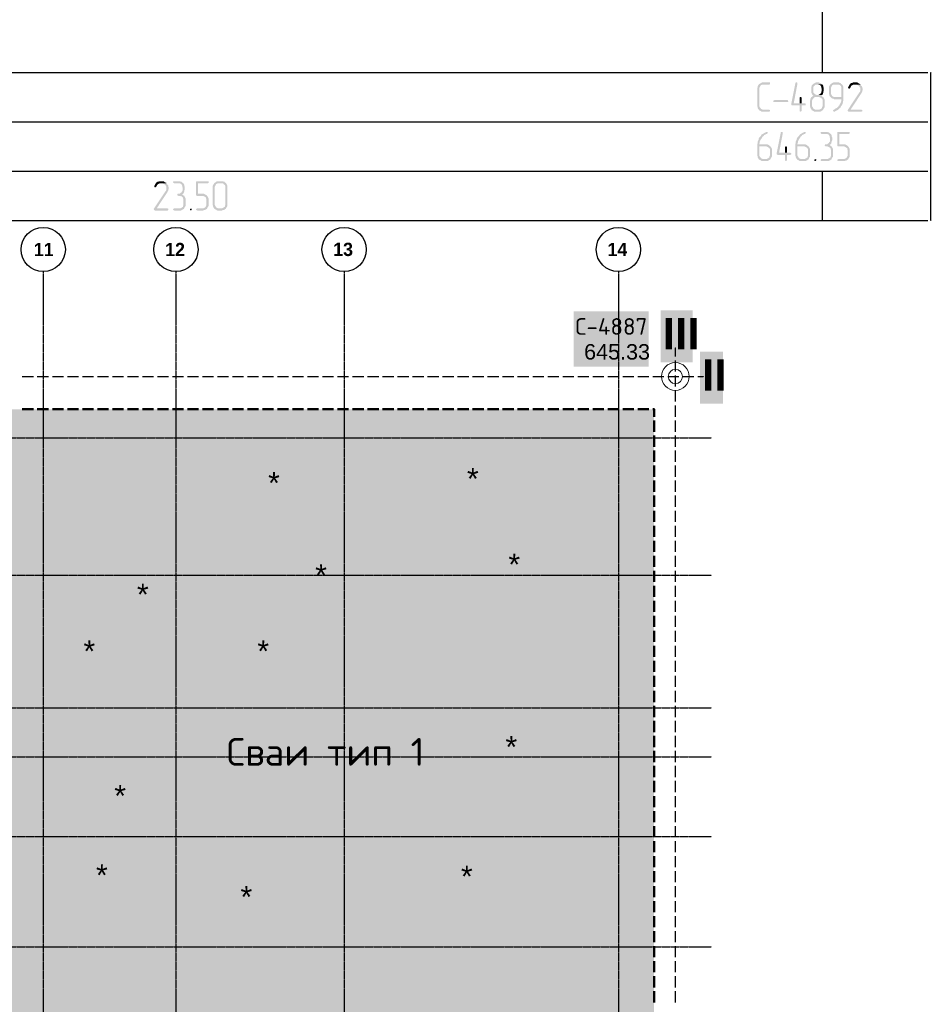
# Model space of a CAD drawing. Header units: millimetres. Extents: x -93479 to 1057970, y -66333 to 172656.
# Tile 20 of 256: x 149281 to 158513, y 11608 to 21574. Entities that reach past the tile are written whole.
import ezdxf

# ---------------------------------------------------------------- set-up
doc = ezdxf.new("R2010")
doc.units = ezdxf.units.MM
doc.linetypes.add('______5', pattern=[1100, 800, -100, 100, -100])
doc.linetypes.add('осевая', pattern=[50.8, 31.75, -6.35, 6.35, -6.35])
for name, color, linetype in [('PDF _Геометрия', 7, 'Continuous'), ('PDF _Полож. о картогр. знаках', 7, 'Continuous'), ('PDF _Сплошная заливка', 7, 'Continuous'), ('PDF _Текст', 7, 'Continuous')]:
    doc.layers.add(name, color=color, linetype=linetype)
doc.layers.add('PDF _Примечания', color=7, linetype='Continuous', true_color=0xececec)
doc.layers.add('PDF _Фундамент глуб. заложения', color=7, linetype='Continuous', true_color=0x646464)
doc.layers.add('Оси', color=40, linetype='______5', lineweight=18)
doc.styles.add('MtXpl_Century Gothic', font='GOTHICB.TTF', dxfattribs={"height": 0.2})
doc.styles.add('PDF Arial', font='arial.ttf')
doc.styles.add('PDF Arial Bold', font='arialbd.ttf')
doc.styles.add('PDF ISOCPEUR', font='isocpeur.ttf')

# ---------------------------------------------------------------- blocks, each defined once
blk = doc.blocks.new('геология 1')
at = {"layer": 'PDF _Сплошная заливка', "transparency": 33554559}
for points in [[(12.3867, -21.7836), (12.3584, -21.7836), (12.3551, -21.7853), (12.3534, -21.787), (12.3501, -21.7886), (12.3467, -21.7903), (12.3451, -21.7936), (12.3434, -21.7953), (12.3417, -21.7986), (12.3417, -21.802), (12.3401, -21.8053), (12.3401, -21.8786), (12.3417, -21.882), (12.3417, -21.8853), (12.3434, -21.8886), (12.3451, -21.8903), (12.3467, -21.8936), (12.3501, -21.8953), (12.3534, -21.897), (12.3551, -21.8986), (12.3584, -21.9003), (12.3867, -21.9003), (12.3884, -21.8986), (12.3901, -21.8986), (12.3901, -21.8936), (12.3867, -21.892), (12.3617, -21.892), (12.3584, -21.8903), (12.3551, -21.8886), (12.3534, -21.887), (12.3517, -21.8836), (12.3501, -21.882), (12.3484, -21.8786), (12.3484, -21.8053), (12.3501, -21.802), (12.3517, -21.7986), (12.3534, -21.7953), (12.3567, -21.7936), (12.3584, -21.792), (12.3867, -21.792), (12.3901, -21.7903), (12.3901, -21.7836)], [(12.4967, -21.7836), (12.4934, -21.7836), (12.4917, -21.787), (12.4751, -21.8703), (12.4767, -21.8736), (12.4801, -21.8753), (12.5084, -21.8753), (12.5084, -21.897), (12.5101, -21.8986), (12.5134, -21.9003), (12.5151, -21.8986), (12.5167, -21.897), (12.5167, -21.8753), (12.5301, -21.8753), (12.5334, -21.8736), (12.5334, -21.8686), (12.5301, -21.867), (12.4851, -21.867), (12.5001, -21.7886), (12.5001, -21.787), (12.4984, -21.7836)], [(12.5801, -21.7836), (12.5734, -21.7836), (12.5701, -21.7853), (12.5667, -21.787), (12.5634, -21.7886), (12.5617, -21.7903), (12.5584, -21.7936), (12.5567, -21.7953), (12.5567, -21.7986), (12.5551, -21.802), (12.5551, -21.8236), (12.5567, -21.827), (12.5584, -21.8303), (12.5601, -21.8336), (12.5634, -21.8353), (12.5601, -21.8386), (12.5584, -21.8403), (12.5834, -21.842), (12.5867, -21.842), (12.5901, -21.8436), (12.5934, -21.8436), (12.5951, -21.847), (12.5984, -21.8486), (12.6001, -21.852), (12.6001, -21.8786), (12.5984, -21.882), (12.5984, -21.8853), (12.5951, -21.887), (12.5934, -21.8886), (12.5901, -21.8903), (12.5867, -21.892), (12.5751, -21.892), (12.5567, -21.8936), (12.5601, -21.8953), (12.5634, -21.897), (12.5651, -21.8986), (12.5684, -21.9003), (12.5901, -21.9003), (12.5934, -21.8986), (12.5967, -21.897), (12.5984, -21.8953), (12.6017, -21.8936), (12.6034, -21.8903), (12.6051, -21.887), (12.6067, -21.8853), (12.6084, -21.882), (12.6084, -21.852), (12.6067, -21.8486), (12.6051, -21.8453), (12.6034, -21.842), (12.6001, -21.8403), (12.5984, -21.8386), (12.5951, -21.8353), (12.5984, -21.8336), (12.5767, -21.8336), (12.5734, -21.832), (12.5701, -21.8303), (12.5684, -21.8286), (12.5651, -21.8253), (12.5634, -21.8236), (12.5634, -21.802), (12.5651, -21.7986), (12.5684, -21.7953), (12.5701, -21.7936), (12.5734, -21.792), (12.5801, -21.792), (12.5967, -21.7903), (12.5951, -21.7886), (12.5917, -21.7853), (12.5884, -21.7853), (12.5851, -21.7836), (12.5817, -21.7836)], [(12.5967, -21.7903), (12.5801, -21.792), (12.5867, -21.792), (12.5884, -21.7936), (12.5917, -21.7953), (12.5934, -21.7986), (12.5951, -21.802), (12.5951, -21.8053), (12.5967, -21.8086), (12.5967, -21.817), (12.5951, -21.8203), (12.5951, -21.8236), (12.5934, -21.8253), (12.5917, -21.8286), (12.5884, -21.8303), (12.5867, -21.832), (12.5834, -21.8336), (12.5801, -21.8336), (12.5984, -21.8336), (12.6001, -21.832), (12.6017, -21.8286), (12.6017, -21.827), (12.6034, -21.8236), (12.6034, -21.8203), (12.6051, -21.817), (12.6051, -21.8053), (12.6034, -21.802), (12.6034, -21.7986), (12.6017, -21.7953), (12.6001, -21.792)], [(12.6317, -21.7903), (12.6301, -21.7936), (12.6284, -21.7953), (12.6267, -21.7986), (12.6251, -21.802), (12.6251, -21.8286), (12.6267, -21.832), (12.6267, -21.8353), (12.6284, -21.837), (12.6301, -21.8403), (12.6317, -21.842), (12.6501, -21.842), (12.6467, -21.842), (12.6434, -21.8403), (12.6401, -21.8386), (12.6384, -21.837), (12.6367, -21.8336), (12.6351, -21.832), (12.6334, -21.8286), (12.6334, -21.8053), (12.6351, -21.802), (12.6367, -21.7986), (12.6384, -21.7953), (12.6401, -21.7936), (12.6434, -21.792), (12.6584, -21.792)], [(12.6584, -21.7836), (12.6434, -21.7836), (12.6401, -21.7853), (12.6367, -21.787), (12.6351, -21.7886), (12.6317, -21.7903), (12.6584, -21.792), (12.6651, -21.792), (12.6684, -21.7936), (12.6701, -21.7953), (12.6734, -21.7986), (12.6751, -21.802), (12.6751, -21.842), (12.6317, -21.842), (12.6351, -21.8453), (12.6384, -21.847), (12.6401, -21.8486), (12.6434, -21.8486), (12.6467, -21.8503), (12.6751, -21.8503), (12.6751, -21.857), (12.6734, -21.8603), (12.6734, -21.862), (12.6717, -21.8653), (12.6701, -21.8686), (12.6684, -21.8703), (12.6684, -21.8736), (12.6651, -21.8753), (12.6634, -21.8786), (12.6617, -21.8803), (12.6584, -21.8836), (12.6567, -21.8853), (12.6534, -21.887), (12.6501, -21.8886), (12.6484, -21.8903), (12.6451, -21.892), (12.6417, -21.8936), (12.6417, -21.8953), (12.6434, -21.8986), (12.6451, -21.9003), (12.6484, -21.9003), (12.6501, -21.8986), (12.6534, -21.897), (12.6567, -21.8953), (12.6601, -21.8936), (12.6617, -21.892), (12.6651, -21.8886), (12.6667, -21.887), (12.6701, -21.8853), (12.6717, -21.882), (12.6734, -21.8786), (12.6751, -21.877), (12.6767, -21.8753), (12.6784, -21.872), (12.6801, -21.8686), (12.6801, -21.8653), (12.6817, -21.862), (12.6817, -21.8586), (12.6834, -21.8553), (12.6834, -21.802), (12.6817, -21.7986), (12.6801, -21.7953), (12.6784, -21.792), (12.6767, -21.7903), (12.6734, -21.7886), (12.6717, -21.7853), (12.6684, -21.7853), (12.6651, -21.7836), (12.6617, -21.7836)], [(12.7501, -21.792), (12.7284, -21.792), (12.7351, -21.792), (12.7384, -21.7936), (12.7417, -21.7953), (12.7434, -21.797), (12.7467, -21.8003), (12.7484, -21.802), (12.7501, -21.8053), (12.7501, -21.8186), (12.7484, -21.822), (12.7467, -21.8236), (12.7001, -21.8936), (12.7001, -21.8953), (12.7017, -21.8986), (12.7051, -21.9003), (12.7551, -21.9003), (12.7567, -21.8986), (12.7584, -21.8986), (12.7584, -21.8936), (12.7551, -21.892), (12.7117, -21.892), (12.7534, -21.8286), (12.7551, -21.8253), (12.7567, -21.822), (12.7584, -21.8203), (12.7584, -21.817), (12.7601, -21.8136), (12.7601, -21.8086), (12.7584, -21.8053), (12.7584, -21.802), (12.7567, -21.7986), (12.7551, -21.797), (12.7517, -21.7936)], [(12.7284, -21.7836), (12.7217, -21.7836), (12.7184, -21.7853), (12.7151, -21.7853), (12.7134, -21.787), (12.7101, -21.7886), (12.7084, -21.792), (12.7067, -21.7936), (12.7051, -21.797), (12.7034, -21.8003), (12.7017, -21.802), (12.7017, -21.8036), (12.7034, -21.807), (12.7067, -21.8086), (12.7084, -21.807), (12.7101, -21.8053), (12.7117, -21.802), (12.7134, -21.7986), (12.7151, -21.797), (12.7167, -21.7953), (12.7201, -21.7936), (12.7234, -21.792), (12.7501, -21.792), (12.7501, -21.7903), (12.7467, -21.7886), (12.7434, -21.787), (12.7417, -21.7853), (12.7384, -21.7836), (12.7317, -21.7836)], [(12.5134, -21.842), (12.5101, -21.842), (12.5084, -21.8453), (12.5084, -21.867), (12.4851, -21.867), (12.5167, -21.867), (12.5167, -21.8453), (12.5151, -21.842)], [(12.5584, -21.8403), (12.5551, -21.842), (12.5534, -21.8453), (12.5517, -21.8486), (12.5517, -21.852), (12.5501, -21.8553), (12.5501, -21.8586), (12.5501, -21.8786), (12.5517, -21.882), (12.5517, -21.8853), (12.5534, -21.8886), (12.5551, -21.8903), (12.5567, -21.8936), (12.5751, -21.892), (12.5717, -21.892), (12.5684, -21.8903), (12.5651, -21.8886), (12.5634, -21.887), (12.5617, -21.8836), (12.5601, -21.882), (12.5584, -21.8786), (12.5584, -21.8553), (12.5601, -21.852), (12.5617, -21.8486), (12.5634, -21.847), (12.5667, -21.8436), (12.5684, -21.842), (12.5834, -21.842)], [(12.4584, -21.862), (12.4617, -21.862), (12.4634, -21.8586), (12.4617, -21.8553), (12.4601, -21.8536), (12.4084, -21.8536), (12.4051, -21.8553), (12.4034, -21.8586), (12.4051, -21.862)], [(12.3784, -21.9803), (12.3767, -21.9803), (12.3734, -21.982), (12.3701, -21.9836), (12.3667, -21.9853), (12.3651, -21.987), (12.3617, -21.9886), (12.3584, -21.9903), (12.3567, -21.992), (12.3551, -21.9953), (12.3517, -21.9986), (12.3501, -22.0003), (12.3484, -22.002), (12.3467, -22.0053), (12.3451, -22.0086), (12.3451, -22.012), (12.3434, -22.0153), (12.3417, -22.0186), (12.3417, -22.0253), (12.3401, -22.0286), (12.3401, -22.0753), (12.3417, -22.0786), (12.3417, -22.082), (12.3434, -22.0853), (12.3451, -22.087), (12.3467, -22.0903), (12.3651, -22.0886), (12.3617, -22.0886), (12.3584, -22.087), (12.3551, -22.0853), (12.3534, -22.0836), (12.3517, -22.0803), (12.3501, -22.0786), (12.3484, -22.0753), (12.3484, -22.0386), (12.3734, -22.0386), (12.3917, -22.037), (12.3884, -22.0353), (12.3867, -22.0336), (12.3834, -22.032), (12.3801, -22.0303), (12.3484, -22.0303), (12.3484, -22.027), (12.3501, -22.0236), (12.3501, -22.0186), (12.3517, -22.0153), (12.3534, -22.012), (12.3551, -22.0086), (12.3567, -22.007), (12.3584, -22.0036), (12.3601, -22.002), (12.3617, -21.9986), (12.3651, -21.997), (12.3667, -21.9936), (12.3701, -21.992), (12.3734, -21.9903), (12.3767, -21.9886), (12.3784, -21.9886), (12.3801, -21.987), (12.3817, -21.9853), (12.3817, -21.9803)], [(12.4384, -21.9803), (12.4351, -21.9803), (12.4334, -21.9836), (12.4167, -22.067), (12.4184, -22.0703), (12.4217, -22.072), (12.4501, -22.072), (12.4501, -22.0936), (12.4517, -22.0953), (12.4551, -22.097), (12.4567, -22.0953), (12.4584, -22.0936), (12.4584, -22.072), (12.4717, -22.072), (12.4751, -22.0703), (12.4751, -22.0653), (12.4717, -22.0636), (12.4267, -22.0636), (12.4417, -21.9853), (12.4417, -21.9836), (12.4401, -21.9803)], [(12.5301, -21.9803), (12.5284, -21.9803), (12.5251, -21.982), (12.5217, -21.9836), (12.5184, -21.9853), (12.5167, -21.987), (12.5134, -21.9886), (12.5101, -21.9903), (12.5084, -21.992), (12.5067, -21.9953), (12.5034, -21.9986), (12.5017, -22.0003), (12.5001, -22.002), (12.4984, -22.0053), (12.4967, -22.0086), (12.4967, -22.012), (12.4951, -22.0153), (12.4934, -22.0186), (12.4934, -22.0253), (12.4917, -22.0286), (12.4917, -22.0753), (12.4934, -22.0786), (12.4934, -22.082), (12.4951, -22.0853), (12.4967, -22.087), (12.4984, -22.0903), (12.5167, -22.0886), (12.5134, -22.0886), (12.5101, -22.087), (12.5067, -22.0853), (12.5051, -22.0836), (12.5034, -22.0803), (12.5017, -22.0786), (12.5001, -22.0753), (12.5001, -22.0386), (12.5251, -22.0386), (12.5434, -22.037), (12.5401, -22.0353), (12.5384, -22.0336), (12.5351, -22.032), (12.5317, -22.0303), (12.5001, -22.0303), (12.5001, -22.027), (12.5017, -22.0236), (12.5017, -22.0186), (12.5034, -22.0153), (12.5051, -22.012), (12.5067, -22.0086), (12.5084, -22.007), (12.5101, -22.0036), (12.5117, -22.002), (12.5134, -21.9986), (12.5167, -21.997), (12.5184, -21.9936), (12.5217, -21.992), (12.5251, -21.9903), (12.5284, -21.9886), (12.5301, -21.9886), (12.5317, -21.987), (12.5334, -21.9853), (12.5334, -21.9803)], [(12.6134, -21.9803), (12.5934, -21.9803), (12.5917, -21.9836), (12.5934, -21.987), (12.5967, -21.9886), (12.6201, -21.9886), (12.6217, -21.9903), (12.6251, -21.992), (12.6267, -21.9953), (12.6284, -21.9986), (12.6284, -22.002), (12.6301, -22.0053), (12.6301, -22.017), (12.6284, -22.0203), (12.6267, -22.022), (12.6251, -22.0253), (12.6217, -22.027), (12.6201, -22.0286), (12.6167, -22.0303), (12.6101, -22.0303), (12.6084, -22.0336), (12.6101, -22.037), (12.6134, -22.0386), (12.6201, -22.0386), (12.6234, -22.0403), (12.6267, -22.0403), (12.6284, -22.0436), (12.6317, -22.0453), (12.6317, -22.0486), (12.6334, -22.052), (12.6334, -22.0753), (12.6317, -22.0786), (12.6317, -22.082), (12.6284, -22.0836), (12.6267, -22.0853), (12.6234, -22.087), (12.6201, -22.0886), (12.5967, -22.0886), (12.5934, -22.0903), (12.5917, -22.0936), (12.5934, -22.0953), (12.5967, -22.097), (12.6234, -22.097), (12.6267, -22.0953), (12.6301, -22.0936), (12.6317, -22.092), (12.6351, -22.0903), (12.6367, -22.087), (12.6384, -22.0836), (12.6401, -22.082), (12.6417, -22.0786), (12.6417, -22.0486), (12.6401, -22.0453), (12.6384, -22.042), (12.6367, -22.0386), (12.6334, -22.037), (12.6317, -22.0353), (12.6284, -22.032), (12.6317, -22.0303), (12.6334, -22.0286), (12.6351, -22.0253), (12.6351, -22.0236), (12.6367, -22.0203), (12.6367, -22.017), (12.6384, -22.0136), (12.6384, -22.002), (12.6367, -21.9986), (12.6367, -21.9953), (12.6351, -21.992), (12.6334, -21.9886), (12.6301, -21.987), (12.6284, -21.9853), (12.6251, -21.982), (12.6217, -21.982), (12.6184, -21.9803), (12.6151, -21.9803)], [(12.7051, -21.9803), (12.6601, -21.9803), (12.6584, -21.9836), (12.6584, -22.0336), (12.6601, -22.037), (12.6617, -22.0386), (12.6867, -22.0386), (12.6901, -22.0403), (12.6934, -22.042), (12.6951, -22.0436), (12.6984, -22.0453), (12.6984, -22.0486), (12.7001, -22.052), (12.7001, -22.0753), (12.6984, -22.0786), (12.6967, -22.082), (12.6951, -22.0836), (12.6934, -22.0853), (12.6901, -22.087), (12.6867, -22.0886), (12.6634, -22.0886), (12.6601, -22.0903), (12.6584, -22.0936), (12.6601, -22.0953), (12.6634, -22.097), (12.6867, -22.097), (12.6901, -22.0953), (12.6934, -22.0953), (12.6967, -22.0936), (12.6984, -22.092), (12.7017, -22.0903), (12.7034, -22.087), (12.7051, -22.0836), (12.7067, -22.082), (12.7084, -22.0786), (12.7084, -22.0486), (12.7067, -22.0453), (12.7051, -22.042), (12.7034, -22.0403), (12.7017, -22.037), (12.6984, -22.0353), (12.6967, -22.0336), (12.6934, -22.032), (12.6901, -22.0303), (12.6667, -22.0303), (12.6667, -21.9886), (12.7051, -21.9886), (12.7084, -21.987), (12.7084, -21.9803)], [(12.3917, -22.037), (12.3734, -22.0386), (12.3767, -22.0386), (12.3801, -22.0403), (12.3834, -22.0403), (12.3851, -22.0436), (12.3884, -22.0453), (12.3901, -22.0486), (12.3901, -22.0753), (12.3884, -22.0786), (12.3884, -22.082), (12.3851, -22.0836), (12.3834, -22.0853), (12.3801, -22.087), (12.3767, -22.0886), (12.3651, -22.0886), (12.3467, -22.0903), (12.3501, -22.092), (12.3534, -22.0936), (12.3551, -22.0953), (12.3584, -22.097), (12.3801, -22.097), (12.3834, -22.0953), (12.3867, -22.0936), (12.3884, -22.092), (12.3917, -22.0903), (12.3934, -22.087), (12.3951, -22.0836), (12.3967, -22.082), (12.3984, -22.0786), (12.3984, -22.0486), (12.3967, -22.0453), (12.3951, -22.042), (12.3934, -22.0403)], [(12.4551, -22.0386), (12.4517, -22.0386), (12.4501, -22.042), (12.4501, -22.0636), (12.4267, -22.0636), (12.4584, -22.0636), (12.4584, -22.042), (12.4567, -22.0386)], [(12.5434, -22.037), (12.5251, -22.0386), (12.5284, -22.0386), (12.5317, -22.0403), (12.5351, -22.0403), (12.5367, -22.0436), (12.5401, -22.0453), (12.5417, -22.0486), (12.5417, -22.0753), (12.5401, -22.0786), (12.5401, -22.082), (12.5367, -22.0836), (12.5351, -22.0853), (12.5317, -22.087), (12.5284, -22.0886), (12.5167, -22.0886), (12.4984, -22.0903), (12.5017, -22.092), (12.5051, -22.0936), (12.5067, -22.0953), (12.5101, -22.097), (12.5317, -22.097), (12.5351, -22.0953), (12.5384, -22.0936), (12.5401, -22.092), (12.5434, -22.0903), (12.5451, -22.087), (12.5467, -22.0836), (12.5484, -22.082), (12.5501, -22.0786), (12.5501, -22.0486), (12.5484, -22.0453), (12.5467, -22.042), (12.5451, -22.0403)], [(12.5717, -22.0886), (12.5684, -22.0903), (12.5667, -22.0936), (12.5684, -22.0953), (12.5717, -22.097), (12.5734, -22.0953), (12.5751, -22.0936), (12.5751, -22.0903)], [(9.9851, -22.1853), (9.9634, -22.1853), (9.9701, -22.1853), (9.9734, -22.187), (9.9767, -22.1886), (9.9784, -22.1903), (9.9817, -22.1936), (9.9834, -22.1953), (9.9851, -22.1986), (9.9851, -22.212), (9.9834, -22.2153), (9.9817, -22.217), (9.9351, -22.287), (9.9351, -22.2886), (9.9367, -22.292), (9.9401, -22.2936), (9.9901, -22.2936), (9.9917, -22.292), (9.9934, -22.292), (9.9934, -22.287), (9.9901, -22.2853), (9.9467, -22.2853), (9.9884, -22.222), (9.9901, -22.2186), (9.9917, -22.2153), (9.9934, -22.2136), (9.9934, -22.2103), (9.9951, -22.207), (9.9951, -22.202), (9.9934, -22.1986), (9.9934, -22.1953), (9.9917, -22.192), (9.9901, -22.1903), (9.9867, -22.187)], [(9.9634, -22.177), (9.9567, -22.177), (9.9534, -22.1786), (9.9501, -22.1786), (9.9484, -22.1803), (9.9451, -22.182), (9.9434, -22.1853), (9.9417, -22.187), (9.9401, -22.1903), (9.9384, -22.1936), (9.9367, -22.1953), (9.9367, -22.197), (9.9384, -22.2003), (9.9417, -22.202), (9.9434, -22.2003), (9.9451, -22.1986), (9.9467, -22.1953), (9.9484, -22.192), (9.9501, -22.1903), (9.9517, -22.1886), (9.9551, -22.187), (9.9584, -22.1853), (9.9851, -22.1853), (9.9851, -22.1836), (9.9817, -22.182), (9.9784, -22.1803), (9.9767, -22.1786), (9.9734, -22.177), (9.9667, -22.177)], [(10.0334, -22.177), (10.0134, -22.177), (10.0117, -22.1803), (10.0134, -22.1836), (10.0167, -22.1853), (10.0401, -22.1853), (10.0417, -22.187), (10.0451, -22.1886), (10.0467, -22.192), (10.0484, -22.1953), (10.0484, -22.1986), (10.0501, -22.202), (10.0501, -22.2136), (10.0484, -22.217), (10.0467, -22.2186), (10.0451, -22.222), (10.0417, -22.2236), (10.0401, -22.2253), (10.0367, -22.227), (10.0301, -22.227), (10.0284, -22.2303), (10.0301, -22.2336), (10.0334, -22.2353), (10.0401, -22.2353), (10.0434, -22.237), (10.0467, -22.237), (10.0484, -22.2403), (10.0517, -22.242), (10.0517, -22.2453), (10.0534, -22.2486), (10.0534, -22.272), (10.0517, -22.2753), (10.0517, -22.2786), (10.0484, -22.2803), (10.0467, -22.282), (10.0434, -22.2836), (10.0401, -22.2853), (10.0167, -22.2853), (10.0134, -22.287), (10.0117, -22.2903), (10.0134, -22.292), (10.0167, -22.2936), (10.0434, -22.2936), (10.0467, -22.292), (10.0501, -22.2903), (10.0517, -22.2886), (10.0551, -22.287), (10.0567, -22.2836), (10.0584, -22.2803), (10.0601, -22.2786), (10.0617, -22.2753), (10.0617, -22.2453), (10.0601, -22.242), (10.0584, -22.2386), (10.0567, -22.2353), (10.0534, -22.2336), (10.0517, -22.232), (10.0484, -22.2286), (10.0517, -22.227), (10.0534, -22.2253), (10.0551, -22.222), (10.0551, -22.2203), (10.0567, -22.217), (10.0567, -22.2136), (10.0584, -22.2103), (10.0584, -22.1986), (10.0567, -22.1953), (10.0567, -22.192), (10.0551, -22.1886), (10.0534, -22.1853), (10.0501, -22.1836), (10.0484, -22.182), (10.0451, -22.1786), (10.0417, -22.1786), (10.0384, -22.177), (10.0351, -22.177)], [(10.1501, -22.177), (10.1051, -22.177), (10.1034, -22.1803), (10.1034, -22.2303), (10.1051, -22.2336), (10.1067, -22.2353), (10.1317, -22.2353), (10.1351, -22.237), (10.1384, -22.2386), (10.1401, -22.2403), (10.1434, -22.242), (10.1434, -22.2453), (10.1451, -22.2486), (10.1451, -22.272), (10.1434, -22.2753), (10.1417, -22.2786), (10.1401, -22.2803), (10.1384, -22.282), (10.1351, -22.2836), (10.1317, -22.2853), (10.1084, -22.2853), (10.1051, -22.287), (10.1034, -22.2903), (10.1051, -22.292), (10.1084, -22.2936), (10.1317, -22.2936), (10.1351, -22.292), (10.1384, -22.292), (10.1417, -22.2903), (10.1434, -22.2886), (10.1467, -22.287), (10.1484, -22.2836), (10.1501, -22.2803), (10.1517, -22.2786), (10.1534, -22.2753), (10.1534, -22.2453), (10.1517, -22.242), (10.1501, -22.2386), (10.1484, -22.237), (10.1467, -22.2336), (10.1434, -22.232), (10.1417, -22.2303), (10.1384, -22.2286), (10.1351, -22.227), (10.1117, -22.227), (10.1117, -22.1853), (10.1501, -22.1853), (10.1534, -22.1836), (10.1534, -22.177)], [(10.2034, -22.177), (10.1884, -22.177), (10.1851, -22.1786), (10.1817, -22.1803), (10.1801, -22.182), (10.1767, -22.1836), (10.1751, -22.187), (10.1734, -22.1886), (10.1717, -22.192), (10.1701, -22.1953), (10.1701, -22.272), (10.1717, -22.2753), (10.1717, -22.2786), (10.1734, -22.282), (10.1751, -22.2836), (10.1767, -22.287), (10.1801, -22.2886), (10.1834, -22.2903), (10.1851, -22.292), (10.1884, -22.2936), (10.2067, -22.2936), (10.2101, -22.292), (10.2134, -22.292), (10.2167, -22.2903), (10.2184, -22.2886), (10.2217, -22.287), (10.1951, -22.2853), (10.1917, -22.2853), (10.1884, -22.2836), (10.1851, -22.282), (10.1834, -22.2803), (10.1817, -22.277), (10.1801, -22.2753), (10.1784, -22.272), (10.1784, -22.1986), (10.1801, -22.1953), (10.1817, -22.192), (10.1834, -22.1886), (10.1867, -22.187), (10.1884, -22.1853), (10.2034, -22.1853), (10.2217, -22.1836), (10.2184, -22.182), (10.2167, -22.1786), (10.2134, -22.1786), (10.2101, -22.177), (10.2067, -22.177)], [(10.2217, -22.1836), (10.2034, -22.1853), (10.2101, -22.1853), (10.2134, -22.187), (10.2151, -22.1903), (10.2184, -22.192), (10.2201, -22.1953), (10.2201, -22.272), (10.2184, -22.2753), (10.2184, -22.2786), (10.2151, -22.2803), (10.2134, -22.282), (10.2101, -22.2836), (10.2067, -22.2853), (10.1951, -22.2853), (10.2217, -22.287), (10.2234, -22.2836), (10.2251, -22.2803), (10.2267, -22.2786), (10.2284, -22.2753), (10.2284, -22.1953), (10.2267, -22.192), (10.2251, -22.1886), (10.2234, -22.1853)], [(10.0834, -22.2853), (10.0801, -22.287), (10.0784, -22.2903), (10.0801, -22.292), (10.0834, -22.2936), (10.0851, -22.292), (10.0867, -22.2903), (10.0867, -22.287)]]:
    blk.add_hatch(color=256, dxfattribs=at).paths.add_polyline_path(points)
at = {"layer": 'PDF _Геометрия', "lineweight": 25}
for points in [[(12.6001, -21.7436), (12.6001, -21.3486), (12.7167, -21.3486)], [(4.7917, -21.7436), (9.8317, -21.7436), (9.8334, -21.7436)], [(9.8317, -21.7436), (13.0201, -21.7436)], [(13.0334, -22.3336), (13.0317, -22.3336), (13.0317, -21.7436), (13.0334, -21.7436)], [(4.7917, -21.9403), (9.8317, -21.9403), (9.8334, -21.9403)], [(9.8317, -21.9403), (13.0201, -21.9403)], [(13.0317, -21.9403), (13.0334, -21.9403)], [(4.7917, -22.137), (9.8317, -22.137), (9.8334, -22.137)], [(9.8317, -22.137), (13.0201, -22.137)], [(12.6001, -22.3336), (12.6001, -22.137), (12.6017, -22.137)], [(13.0317, -22.137), (13.0334, -22.137)], [(4.7917, -22.3336), (9.8317, -22.3336), (9.8334, -22.3336)], [(9.8317, -22.3336), (13.0201, -22.3336)]]:
    blk.add_lwpolyline(points, dxfattribs=at)
blk = doc.blocks.new('скважины')
at = {"layer": 'PDF _Полож. о картогр. знаках', "lineweight": 25}
for points in [[(21.4199, 15.5197), (21.4199, 15.5812)], [(21.4199, 15.4134), (21.4199, 15.4921)], [(16.7953, 15.379), (16.874, 15.379)], [(16.9016, 15.379), (16.9803, 15.379)], [(17.0079, 15.379), (17.0866, 15.379)], [(17.1142, 15.379), (17.1929, 15.379)], [(17.2205, 15.379), (17.2992, 15.379)], [(17.3268, 15.379), (17.4055, 15.379)], [(17.4331, 15.379), (17.5118, 15.379)], [(17.5394, 15.379), (17.6181, 15.379)], [(17.6457, 15.379), (17.7244, 15.379)], [(17.752, 15.379), (17.8307, 15.379)], [(17.8583, 15.379), (17.937, 15.379)], [(17.9646, 15.379), (18.0433, 15.379)], [(18.0709, 15.379), (18.1496, 15.379)], [(18.1772, 15.379), (18.2559, 15.379)], [(18.2835, 15.379), (18.3622, 15.379)], [(18.3898, 15.379), (18.4685, 15.379)], [(18.4961, 15.379), (18.5748, 15.379)], [(18.6024, 15.379), (18.6811, 15.379)], [(18.7087, 15.379), (18.7874, 15.379)], [(18.815, 15.379), (18.8937, 15.379)], [(18.9213, 15.379), (19, 15.379)], [(19.0276, 15.379), (19.1063, 15.379)], [(19.1339, 15.379), (19.2126, 15.379)], [(19.2402, 15.379), (19.3189, 15.379)], [(19.3465, 15.379), (19.4252, 15.379)], [(19.4528, 15.379), (19.5315, 15.379)], [(19.5591, 15.379), (19.6378, 15.379)], [(19.6654, 15.379), (19.7441, 15.379)], [(19.7717, 15.379), (19.8504, 15.379)], [(19.878, 15.379), (19.9567, 15.379)], [(19.9843, 15.379), (20.063, 15.379)], [(20.0906, 15.379), (20.1693, 15.379)], [(20.1969, 15.379), (20.2756, 15.379)], [(20.3031, 15.379), (20.3819, 15.379)], [(20.4094, 15.379), (20.4882, 15.379)], [(20.5157, 15.379), (20.5945, 15.379)], [(20.622, 15.379), (20.7008, 15.379)], [(20.7283, 15.379), (20.8071, 15.379)], [(20.8346, 15.379), (20.9134, 15.379)], [(20.9409, 15.379), (21.0197, 15.379)], [(21.0472, 15.379), (21.126, 15.379)], [(21.1535, 15.379), (21.2323, 15.379)], [(21.2598, 15.379), (21.3386, 15.379)], [(21.3661, 15.379), (21.4449, 15.379)], [(21.4199, 15.3071), (21.4199, 15.3858)], [(21.4724, 15.379), (21.5512, 15.379)], [(21.5787, 15.379), (21.6177, 15.379)], [(21.4199, 15.2008), (21.4199, 15.2795)], [(21.4199, 15.0945), (21.4199, 15.1732)], [(21.4199, 14.9882), (21.4199, 15.0669)], [(21.4199, 14.8819), (21.4199, 14.9606)], [(21.4199, 14.7756), (21.4199, 14.8543)], [(21.4199, 14.6693), (21.4199, 14.748)], [(21.4199, 14.563), (21.4199, 14.6417)], [(21.4199, 14.4567), (21.4199, 14.5354)], [(21.4199, 14.3504), (21.4199, 14.4291)], [(21.4199, 14.2441), (21.4199, 14.3228)], [(21.4199, 14.1378), (21.4199, 14.2165)], [(21.4199, 14.0315), (21.4199, 14.1102)], [(21.4199, 13.9252), (21.4199, 14.0039)], [(21.4199, 13.8189), (21.4199, 13.8976)], [(21.4199, 13.7126), (21.4199, 13.7913)], [(21.4199, 13.6063), (21.4199, 13.685)], [(21.4199, 13.5), (21.4199, 13.5787)], [(21.4199, 13.3937), (21.4199, 13.4724)], [(21.4199, 13.2874), (21.4199, 13.3661)], [(21.4199, 13.1811), (21.4199, 13.2598)], [(21.4199, 13.0748), (21.4199, 13.1535)], [(21.4199, 12.9685), (21.4199, 13.0472)], [(21.4199, 12.8622), (21.4199, 12.9409)], [(21.4199, 12.7559), (21.4199, 12.8346)], [(21.4199, 12.6496), (21.4199, 12.7283)], [(21.4199, 12.5433), (21.4199, 12.622)], [(21.4199, 12.437), (21.4199, 12.5157)], [(21.4199, 12.3307), (21.4199, 12.4094)], [(21.4199, 12.2244), (21.4199, 12.3031)], [(21.4199, 12.1181), (21.4199, 12.1969)], [(21.4199, 12.0118), (21.4199, 12.0906)], [(21.4199, 11.9055), (21.4199, 11.9843)], [(21.4199, 11.7992), (21.4199, 11.878)], [(21.4199, 11.6929), (21.4199, 11.7717)], [(21.4199, 11.5866), (21.4199, 11.6654)], [(21.4199, 11.4803), (21.4199, 11.5591)], [(21.4199, 11.374), (21.4199, 11.4528)], [(21.4199, 11.2677), (21.4199, 11.3465)], [(21.4199, 11.1614), (21.4199, 11.2402)], [(21.4199, 11.0551), (21.4199, 11.1339)], [(21.4199, 10.9488), (21.4199, 11.0276)]]:
    blk.add_lwpolyline(points, dxfattribs=at)
at = {"layer": 'PDF _Полож. о картогр. знаках', "lineweight": 13}
for radius in [0.0981, 0.0504, 0.0504]:
    blk.add_circle((21.4199, 15.379), radius, dxfattribs=at)
at = {"layer": 'PDF _Полож. о картогр. знаках', "color": 7, "lineweight": 13, "true_color": 0xffffff, "transparency": 33554559}
for points in [[(20.6996, 15.4495), (21.2311, 15.4495), (20.6996, 15.839), (21.2311, 15.839)], [(21.3148, 15.4794), (21.5432, 15.4794), (21.3148, 15.8469), (21.5432, 15.8469)], [(21.5937, 15.1864), (21.7565, 15.1864), (21.5937, 15.5539), (21.7565, 15.5539)]]:
    blk.add_solid(points, dxfattribs=at)
at = {"layer": 'PDF _Полож. о картогр. знаках', "lineweight": 13, "transparency": 33554559}
blk.add_solid([(20.7115, 15.65), (21.2192, 15.65), (20.7115, 15.6379), (21.2192, 15.6379)], dxfattribs=at)
at = {"layer": 'PDF _Полож. о картогр. знаках', "lineweight": 25, "transparency": 33554559}
for points in [[(21.4199, 15.5762), (21.4149, 15.5812), (21.4248, 15.5812), (21.4199, 15.5861)], [(21.6127, 15.379), (21.6177, 15.3839), (21.6177, 15.374), (21.6226, 15.379)]]:
    blk.add_solid(points, dxfattribs=at)
at = {"layer": 'PDF _Полож. о картогр. знаках', "color": 7, "lineweight": 25, "true_color": 0xffffff, "transparency": 33554559}
blk.add_solid([(18.2224, 12.5318), (19.62, 12.5318), (18.2224, 12.8992), (19.62, 12.8992)], dxfattribs=at)
at = {"layer": 'PDF _Примечания', "color": 8, "lineweight": 35, "true_color": 0x777777, "transparency": 33554559}
blk.add_solid([(6.2144, 15.1472), (6.2144, 9.6669), (21.2696, 15.1472), (21.2696, 9.6669)], dxfattribs=at)
at = {"layer": 'PDF _Фундамент глуб. заложения', "lineweight": 50}
for points in [[(16.7953, 15.1472), (16.874, 15.1472)], [(16.9016, 15.1472), (16.9803, 15.1472)], [(17.0079, 15.1472), (17.0866, 15.1472)], [(17.1142, 15.1472), (17.1929, 15.1472)], [(17.2205, 15.1472), (17.2992, 15.1472)], [(17.3268, 15.1472), (17.4055, 15.1472)], [(17.4331, 15.1472), (17.5118, 15.1472)], [(17.5394, 15.1472), (17.6181, 15.1472)], [(17.6457, 15.1472), (17.7244, 15.1472)], [(17.752, 15.1472), (17.8307, 15.1472)], [(17.8583, 15.1472), (17.937, 15.1472)], [(17.9646, 15.1472), (18.0433, 15.1472)], [(18.0709, 15.1472), (18.1496, 15.1472)], [(18.1772, 15.1472), (18.2559, 15.1472)], [(18.2835, 15.1472), (18.3622, 15.1472)], [(18.3898, 15.1472), (18.4685, 15.1472)], [(18.4961, 15.1472), (18.5748, 15.1472)], [(18.6024, 15.1472), (18.6811, 15.1472)], [(18.7087, 15.1472), (18.7874, 15.1472)], [(18.815, 15.1472), (18.8937, 15.1472)], [(18.9213, 15.1472), (19, 15.1472)], [(19.0276, 15.1472), (19.1063, 15.1472)], [(19.1339, 15.1472), (19.2126, 15.1472)], [(19.2402, 15.1472), (19.3189, 15.1472)], [(19.3465, 15.1472), (19.4252, 15.1472)], [(19.4528, 15.1472), (19.5315, 15.1472)], [(19.5591, 15.1472), (19.6378, 15.1472)], [(19.6654, 15.1472), (19.7441, 15.1472)], [(19.7717, 15.1472), (19.8504, 15.1472)], [(19.878, 15.1472), (19.9567, 15.1472)], [(19.9843, 15.1472), (20.063, 15.1472)], [(20.0906, 15.1472), (20.1693, 15.1472)], [(20.1969, 15.1472), (20.2756, 15.1472)], [(20.3031, 15.1472), (20.3819, 15.1472)], [(20.4094, 15.1472), (20.4882, 15.1472)], [(20.5157, 15.1472), (20.5945, 15.1472)], [(20.622, 15.1472), (20.7008, 15.1472)], [(20.7283, 15.1472), (20.8071, 15.1472)], [(20.8346, 15.1472), (20.9134, 15.1472)], [(20.9409, 15.1472), (21.0197, 15.1472)], [(21.0472, 15.1472), (21.126, 15.1472)], [(21.1535, 15.1472), (21.2323, 15.1472)], [(21.2598, 15.1472), (21.2696, 15.1472), (21.2696, 15.0945)], [(21.2696, 14.9882), (21.2696, 15.0669)], [(21.2696, 14.8819), (21.2696, 14.9606)], [(21.2696, 14.7756), (21.2696, 14.8543)], [(21.2696, 14.6693), (21.2696, 14.748)], [(21.2696, 14.563), (21.2696, 14.6417)], [(21.2696, 14.4567), (21.2696, 14.5354)], [(21.2696, 14.3504), (21.2696, 14.4291)], [(21.2696, 14.2441), (21.2696, 14.3228)], [(21.2696, 14.1378), (21.2696, 14.2165)], [(21.2696, 14.0315), (21.2696, 14.1102)], [(21.2696, 13.9252), (21.2696, 14.0039)], [(21.2696, 13.8189), (21.2696, 13.8976)], [(21.2696, 13.7126), (21.2696, 13.7913)], [(21.2696, 13.6063), (21.2696, 13.685)], [(21.2696, 13.5), (21.2696, 13.5787)], [(21.2696, 13.3937), (21.2696, 13.4724)], [(21.2696, 13.2874), (21.2696, 13.3661)], [(21.2696, 13.1811), (21.2696, 13.2598)], [(21.2696, 13.0748), (21.2696, 13.1535)], [(21.2696, 12.9685), (21.2696, 13.0472)], [(21.2696, 12.8622), (21.2696, 12.9409)], [(21.2696, 12.7559), (21.2696, 12.8346)], [(21.2696, 12.6496), (21.2696, 12.7283)], [(21.2696, 12.5433), (21.2696, 12.622)], [(21.2696, 12.437), (21.2696, 12.5157)], [(21.2696, 12.3307), (21.2696, 12.4094)], [(21.2696, 12.2244), (21.2696, 12.3031)], [(21.2696, 12.1181), (21.2696, 12.1969)], [(21.2696, 12.0118), (21.2696, 12.0906)], [(21.2696, 11.9055), (21.2696, 11.9843)], [(21.2696, 11.7992), (21.2696, 11.878)], [(21.2696, 11.6929), (21.2696, 11.7717)], [(21.2696, 11.5866), (21.2696, 11.6654)], [(21.2696, 11.4803), (21.2696, 11.5591)], [(21.2696, 11.374), (21.2696, 11.4528)], [(21.2696, 11.2677), (21.2696, 11.3465)], [(21.2696, 11.1614), (21.2696, 11.2402)], [(21.2696, 11.0551), (21.2696, 11.1339)], [(21.2696, 10.9488), (21.2696, 11.0276)]]:
    blk.add_lwpolyline(points, dxfattribs=at)
at = {"layer": 'PDF _Фундамент глуб. заложения', "lineweight": 50, "transparency": 33554559}
for points in [[(21.2597, 15.1472), (21.2696, 15.1571), (21.2696, 15.1374), (21.2794, 15.1472)], [(21.2696, 15.1374), (21.2597, 15.1472), (21.2794, 15.1472), (21.2696, 15.1571)]]:
    blk.add_solid(points, dxfattribs=at)
at = {"layer": 'PDF _Текст', "attachment_point": 7}
for s, insert, char_height, style in [('С-4887', (20.7115, 15.6737), 0.1181, 'PDF ISOCPEUR'), ('III', (21.3306, 15.5704), 0.22327, 'PDF Arial Bold'), ('645.33', (20.7735, 15.4972), 0.1093, 'PDF Arial'), ('II', (21.6095, 15.2774), 0.22327, 'PDF Arial Bold'), ('Сваи тип 1', (18.2421, 12.6236), 0.19683, 'PDF ISOCPEUR')]:
    blk.add_mtext(s, dxfattribs=dict(at, insert=insert, char_height=char_height, style=style))
at = {"layer": 'PDF _Текст', "color": 204, "true_color": 0x821eb4, "char_height": 0.153, "attachment_point": 7, "style": 'PDF Arial'}
for insert in [(19.9439, 14.5789), (18.5357, 14.549), (20.2373, 13.9724), (18.8692, 13.8965), (17.6069, 13.76), (17.2283, 13.3584), (18.4598, 13.3584), (20.2168, 12.6804), (17.4465, 12.3348), (17.3169, 11.7727), (19.9013, 11.7642), (18.3404, 11.6192)]:
    blk.add_mtext('*', dxfattribs=dict(at, insert=insert))
blk = doc.blocks.new('оси')
at = {"color": 7, "linetype": 'ByBlock', "lineweight": -2}
for centre in [(38513, 651.4), (41513, 651.4), (45313, 651.4), (51513, 651.4)]:
    blk.add_circle(centre, 500, dxfattribs=at)
at = {"layer": 'Оси', "color": 7, "linetype": 'осевая', "lineweight": 25, "transparency": 33554687}
for p, q in [((38513.5, 151.4), (38513.5, -36280.2)), ((41513.5, 151.4), (41513.5, -36280.2)), ((45313.5, 151.4), (45313.5, -36280.2)), ((51513.5, 151.4), (51513.5, -36280.2)), ((-11815.1, -3606.9), (53620.6, -3606.9)), ((-11815.1, -6706.9), (53620.6, -6706.9)), ((-11815.1, -9706.9), (53620.6, -9706.9)), ((-11815.1, -10806.9), (53620.6, -10806.9)), ((-11815.1, -12606.9), (53620.6, -12606.9)), ((-11815.1, -15106.9), (53620.6, -15106.9))]:
    blk.add_line(p, q, dxfattribs=at)
at = {"layer": 'Оси', "color": 7, "lineweight": 25, "transparency": 33554687, "style": 'MtXpl_Century Gothic'}
for s, p in [('11', (38301.3, 501.4)), ('12', (41269.9, 501.4)), ('13', (45068.5, 505.2)), ('14', (51267.2, 501.4))]:
    blk.add_text(s, height=300, dxfattribs=at).set_placement(p)

msp = doc.modelspace()

# ---------------------------------------------------------------- block references
at = {"color": 7}
for name, p, xscale, yscale, zscale in [('геология 1', (125390.7, 76297.3), 2541.29606099, 2541.29606099, 2541.29606099), ('оси', (132265.6, 18956.1), 0.4480000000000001, 0.4480000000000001, 0.4480000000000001), ('скважины', (125290.2, -4029.1), 1430, 1430, 1430)]:
    msp.add_blockref(name, p, dxfattribs=dict(at, xscale=xscale, yscale=yscale, zscale=zscale))

doc.saveas('drawing.dxf')
